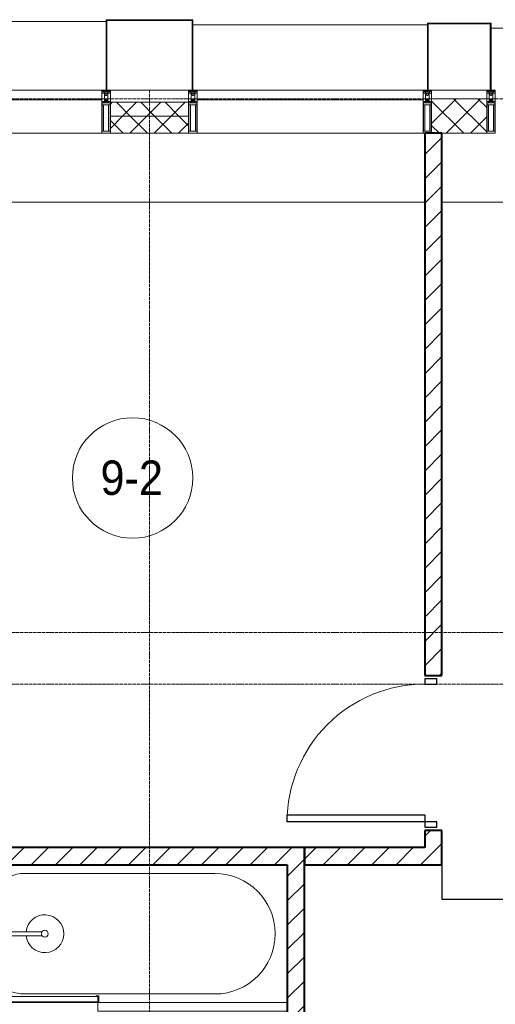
# Model space of a CAD drawing. Header units: millimetres. Extents: x 5617 to 113279, y 7718 to 199432.
# Tile 69 of 79: x 59272 to 62036, y 27840 to 33560. Entities that reach past the tile are written whole.
import ezdxf

# ---------------------------------------------------------------- set-up
doc = ezdxf.new("R2010")
doc.units = ezdxf.units.MM
doc.linetypes.add('ADSK_Линия сетки', pattern=[25, 20, -2.5, 0, -2.5])
doc.linetypes.add('Линия сетки', pattern=[25, 20, -2.5, 0, -2.5])
for name, color, linetype, lineweight in [('Двери', 7, 'Continuous', 18), ('Импосты витража', 7, 'Continuous', 18), ('Колонны', 7, 'Continuous', 18), ('Марки помещений', 7, 'Continuous', 20), ('Мебель', 7, 'Continuous', 18), ('Оси', 7, 'Continuous', 9), ('Панели витража', 7, 'Continuous', 18), ('Перекрытия', 7, 'Continuous', 18), ('Сантехнические приборы', 7, 'Continuous', 18), ('Стены', 7, 'Continuous', 18), ('Стены разрез', 7, 'Continuous', 40), ('Стены штриховка', 7, 'Continuous', 40), ('Элементы узлов', 7, 'Continuous', 18)]:
    doc.layers.add(name, color=color, linetype=linetype, lineweight=lineweight)
doc.styles.add('Arial_3', font='arial.ttf', dxfattribs={"width": 0.9, "height": 200})
pattern_1 = [(45, (0, 0), (-70.71068, 70.71068), [])]
pattern_2 = [(45, (0, 0), (-70.71068, 70.71068), []), (135, (0, 0), (-70.71068, -70.71068), [])]

# ---------------------------------------------------------------- blocks, each defined once
blk = doc.blocks.new('MR_Ванна - Санузел с ванной_1800x800-2638737-МКСС_К4_L15_51_600_')
at = {"layer": 'Сантехнические приборы', "color": 253, "true_color": 0xaaaaaa}
for p, q in [((630, 750), (-480, 750)), ((210, 800.1), (195, 800.1)), ((195, 800.1), (195, 760)), ((195, 760), (210, 760)), ((200, 765), (200, 795.1)), ((200, 795.1), (210, 795.1)), ((200, 795.1), (200, 765)), ((895, 795.1), (200, 795.1)), ((210, 765), (200, 765)), ((200, 765), (895, 765)), ((210, 795.1), (210, 800.1)), ((210, 800), (885, 800)), ((210, 760), (210, 765)), ((895, 765), (835, 765)), ((835, 765), (835, 760)), ((835, 760), (900, 760)), ((900, 800), (885, 800)), ((885, 800), (885, 795.1)), ((885, 795.1), (895, 795.1)), ((895, 795.1), (895, 765)), ((895, 765), (895, 795.1)), ((900, 760), (900, 800)), ((900, 760), (900, 509.8)), ((826.3, 529.1), (858, 529.1)), ((826.3, 505.7), (826.3, 529.1)), ((830, 529.1), (830, 550)), ((858, 529.1), (858, 411.3)), ((826.3, 411.3), (826.3, 478.7)), ((858, 493.3), (866, 493.3)), ((858, 466.4), (858, 493.3)), ((866, 466.4), (858, 466.4)), ((866, 496), (880, 496)), ((866, 464), (866, 496)), ((866, 493.3), (866, 466.4)), ((880, 464), (866, 464)), ((880, 509.8), (900, 509.8)), ((880, 450), (880, 509.8)), ((880, 496), (880, 464)), ((900, 509.8), (900, 450)), ((524.9, 411.3), (880, 411.3)), ((900, 450), (880, 450)), ((880, 411.3), (880, 388.7)), ((900, 450), (900, 360)), ((880, 388.7), (524.9, 388.7)), ((770.9, 301.9), (770.9, 348.9)), ((770.9, 348.9), (780, 348.9)), ((780, 301.9), (780, 348.9)), ((780, 348.9), (807.5, 348.9)), ((780, 348.9), (780, 301.9)), ((807.5, 348.9), (807.5, 301.9)), ((807.5, 303.8), (807.5, 346.6)), ((807.5, 346.6), (826.3, 346.6)), ((826.3, 316.7), (826.3, 388.7)), ((858, 388.7), (858, 316.7)), ((858, 316.7), (858, 343.6)), ((858, 343.6), (866, 343.6)), ((866, 314), (866, 346)), ((866, 346), (880, 346)), ((866, 343.6), (866, 316.7)), ((880, 300.2), (880, 360)), ((880, 360), (900, 360)), ((880, 346), (880, 314)), ((900, 360), (900, 300.2)), ((780, 301.9), (770.9, 301.9)), ((807.5, 301.9), (780, 301.9)), ((858, 303.8), (807.5, 303.8)), ((830, 250), (830, 303.8)), ((858, 316.7), (858, 303.8)), ((866, 316.7), (858, 316.7)), ((880, 314), (866, 314)), ((900, 300.2), (880, 300.2)), ((900, 300.2), (900, 0)), ((-480, 50), (630, 50))]:
    blk.add_line(p, q, dxfattribs=at)
for centre, radius, start, end in [((-480, 400), 350, 90, 270), ((630, 550), 200, 360, 90), ((508.5, 400), 110, 5.916, 354.084), ((832.8, 492.2), 15, 90, 270), ((832.8, 492.2), 15, 244.0483, 115.9517), ((832.8, 492.2), 15, 270, 90), ((508.5, 400), 20, 90, 270), ((508.5, 400), 20, 270, 90), ((508.5, 400), 20, 325.4667, 34.5333), ((843.9, 400), 15.5, 47.0093, 132.9907), ((843.9, 400), 15.5, 227.0093, 312.9907), ((630, 250), 200, 270, 360)]:
    blk.add_arc(centre, radius, start, end, dxfattribs=at)
blk = doc.blocks.new('MR_Зона обслуживания - MR_Зона обслуживания-2638739-МКСС_К4_L15_51_600_')
at = {"layer": 'Мебель', "lineweight": 9}
for p, q in [((550, 50), (-550, 50)), ((-550, 0), (545.1, 0)), ((550, 0.1), (550, 50))]:
    blk.add_line(p, q, dxfattribs=at)
blk = doc.blocks.new('A_DOR_Door - Вн_3_Одинарная_900x2100-3250834-МКСС_К4_L15_51_600_')
at = {"layer": 'Двери', "color": 253, "lineweight": 30, "true_color": 0xaaaaaa}
for p, q in [((-400, 50), (-400, 850)), ((-400, 850), (-360, 850)), ((-400, 50), (-400, 850)), ((-360, 850), (-360, 50)), ((-430, 50), (-430, -20)), ((-400, 50), (-430, 50)), ((-360, 50), (-400, 50)), ((-400, -20), (-400, 50)), ((430, 50), (400, 50)), ((400, 50), (400, -20)), ((430, -20), (430, 50)), ((-430, -20), (-400, -20)), ((400, -20), (430, -20))]:
    blk.add_line(p, q, dxfattribs=at)
at = {"layer": 'Двери', "color": 254, "lineweight": 9, "true_color": 0xd4d4d4}
blk.add_arc((-400, 50), 800, 360, 90, dxfattribs=at)
blk = doc.blocks.new('135_SLK_K4_AR_rvt-1-МКСС_К4_L15_51_600_')
at = {"layer": 'Стены разрез', "lineweight": 9, "true_color": 0xaaaaaa}
h = blk.add_hatch(dxfattribs=at)
h.set_pattern_fill('FP_3', color=253, style=0, pattern_type=2)
h.set_pattern_definition(pattern_1)
h.paths.add_polyline_path([(131250, 28650), (131250, 28850), (131150, 28850), (131150, 28650)])
h.paths.add_polyline_path([(131250, 29750), (131250, 32900), (131150, 32900), (131150, 29750)])
h = blk.add_hatch(dxfattribs=at)
h.set_pattern_fill('FP_3', color=253, style=0, pattern_type=2)
h.set_pattern_definition(pattern_1)
h.paths.add_polyline_path([(130350, 28650), (130350, 28750), (128500, 28750), (128500, 28650), (130335.2, 28650)])
h = blk.add_hatch(dxfattribs=at)
h.set_pattern_fill('FP_3', color=253, style=0, pattern_type=2)
h.set_pattern_definition(pattern_1)
h.paths.add_polyline_path([(130350, 26350), (130450, 26350), (130450, 26950), (130350, 26950), (130350, 26543.4)])
h.paths.add_polyline_path([(130450, 27750), (130450, 28750), (130350, 28750), (130350, 27750)])
h = blk.add_hatch(dxfattribs=at)
h.set_pattern_fill('FP_3', color=253, style=0, pattern_type=2)
h.set_pattern_definition(pattern_1)
h.paths.add_polyline_path([(130450, 28650), (131150, 28650), (131150, 28750), (130450, 28750)])
at = {"layer": 'Перекрытия', "color": 253, "true_color": 0xaaaaaa}
for p, q in [((131150, 32500), (128000, 32500)), ((136150, 32500), (131250, 32500))]:
    blk.add_line(p, q, dxfattribs=at)
at = {"layer": 'Стены', "color": 253, "true_color": 0xaaaaaa}
for p, q in [((131250.8, 28700), (131250, 28700)), ((131250.8, 28700), (131250.8, 28450.4)), ((131250, 28450.4), (131250, 28650)), ((131250, 28450.4), (131250, 28449.6)), ((132400, 28449.6), (131250, 28449.6)), ((131250.8, 28450.4), (132400, 28450.4))]:
    blk.add_line(p, q, dxfattribs=at)
at = {"layer": 'Стены разрез', "color": 253, "true_color": 0xaaaaaa}
for p, q in [((131250, 32900), (131150, 32900)), ((131150, 32900), (131150, 29750)), ((131250, 29750), (131250, 32900)), ((131150, 29750), (131250, 29750)), ((131250, 28850), (131150, 28850)), ((131150, 28850), (131150, 28750)), ((131250, 28650), (131250, 28850)), ((130350, 28750), (128500, 28750)), ((130450, 28750), (130350, 28750)), ((130450, 27750), (130450, 28750)), ((131150, 28750), (130450, 28750)), ((130450, 28750), (130450, 28650)), ((128500, 28650), (130350, 28650)), ((130350, 28650), (130350, 27750)), ((130450, 28650), (131150, 28650)), ((131150, 28650), (131250, 28650))]:
    blk.add_line(p, q, dxfattribs=at)
at = {"layer": 'Двери', "color": 253, "lineweight": 18, "true_color": 0xaaaaaa, "rotation": 90}
blk.add_blockref('A_DOR_Door - Вн_3_Одинарная_900x2100-3250834-МКСС_К4_L15_51_600_', (131200, 29300), dxfattribs=at)
at = {"layer": 'Мебель', "color": 253, "lineweight": 18, "true_color": 0xaaaaaa, "rotation": 180}
blk.add_blockref('MR_Зона обслуживания - MR_Зона обслуживания-2638739-МКСС_К4_L15_51_600_', (129800, 27850), dxfattribs=at)
at = {"layer": 'Сантехнические приборы', "color": 253, "lineweight": 18, "true_color": 0xaaaaaa, "rotation": 180}
blk.add_blockref('MR_Ванна - Санузел с ванной_1800x800-2638737-МКСС_К4_L15_51_600_', (129450, 28650), dxfattribs=at)
blk = doc.blocks.new('System Panel - A_PAN_Glass-7513417-МКСС_К4_L15_51_600_')
at = {"layer": 'Панели витража', "color": 253, "lineweight": 5, "true_color": 0xaaaaaa}
for p, q in [((656.25, 0), (-656.25, 0)), ((-656.25, 0), (-656.25, -55)), ((656.25, -55), (656.25, 0)), ((-656.25, -55), (656.25, -55))]:
    blk.add_line(p, q, dxfattribs=at)
blk = doc.blocks.new('Rectangular Mullion - R_StandardFrame_50Wx250H-V74-МКСС_К4_L15_51_600_')
at = {"layer": 'Импосты витража', "color": 253, "lineweight": 5, "true_color": 0xaaaaaa}
blk.add_line((132872.5, 32900), (131560, 32900), dxfattribs=at)
blk = doc.blocks.new('Rectangular Mullion - 50Wx250H-2623690-МКСС_К4_L15_51_600_')
at = {"layer": 'Элементы узлов', "color": 253, "lineweight": 5, "true_color": 0xaaaaaa}
for p, q in [((-25, 65.2), (-25, 250)), ((-25, 250), (0, 250)), ((-23, 237.3), (0, 237.3)), ((-23, 237.3), (-23, 73.6)), ((-14.9, 84), (-14.9, 237.3)), ((25, 250), (0, 250)), ((23, 237.3), (0, 237.3)), ((14.9, 84), (14.9, 237.3)), ((23, 237.3), (23, 73.6)), ((25, 65.2), (25, 250)), ((-14, 65.2), (-25, 65.2)), ((0, 84), (-23, 84)), ((-0.5, 73.6), (-23, 73.6)), ((-14, 71.3), (-14, 65.2)), ((-10, 71.3), (-14, 71.3)), ((-10, 53), (-10, 71.3)), ((-7, 65.2), (-5.9, 67.3)), ((-7, 65.2), (-7, 54.7)), ((-4.1, 67.3), (-5.9, 67.3)), ((-4.1, 67.3), (-2.9, 65.1)), ((-2.9, 65.1), (-2.9, 54.6)), ((0, 84), (23, 84)), ((0.5, 73.6), (23, 73.6)), ((4.1, 67.3), (2.9, 65.1)), ((2.9, 65.1), (2.9, 54.6)), ((4.1, 67.3), (5.9, 67.3)), ((7, 65.2), (5.9, 67.3)), ((7, 65.2), (7, 54.7)), ((10, 71.3), (14, 71.3)), ((10, 53), (10, 71.3)), ((14, 71.3), (14, 65.2)), ((14, 65.2), (25, 65.2)), ((-23.8, 14.6), (-25, 14.2)), ((-25, 0), (-25, 14.2)), ((-22.3, 17), (-23.8, 17)), ((-23.8, 17), (-23.8, 14.6)), ((-22.5, 10.6), (-23.8, 14.6)), ((-22.5, 10.6), (-23.7, 9.9)), ((-23.7, 1.3), (-23.7, 9.9)), ((-23.7, 1.3), (-11.8, 1.3)), ((-23.2, 10.2), (-22.5, 8)), ((-22.5, 8), (-22.5, 4.5)), ((-21.3, 4.5), (-22.5, 4.5)), ((-22.3, 17), (-22.3, 16)), ((-22.3, 16), (-21.3, 16)), ((-19, 17.6), (-21.3, 16)), ((-21.3, 4.5), (-21.3, 6.5)), ((-21.3, 6.5), (-14.2, 6.5)), ((-18.4, 16.6), (-19, 17.6)), ((-7.4, 16.6), (-18.4, 16.6)), ((-14.2, 6.5), (-14.2, 4.5)), ((-13.2, 4.5), (-14.2, 4.5)), ((-13.2, 4.5), (-12.2, 7.2)), ((-12.7, 7.6), (-11.3, 11.4)), ((-12.7, 7.6), (-11.8, 6.9)), ((-12.2, 9), (-12.2, 14.8)), ((-12.2, 14.8), (0, 14.8)), ((-11.8, 1.3), (-11.8, 6.9)), ((-10.5, 11.2), (-11.3, 11.4)), ((-10.5, 1.5), (-10.5, 11.2)), ((-4.8, 1.5), (-10.5, 1.5)), ((-8.7, 53), (-10, 53)), ((-10, 53), (-10, 17)), ((-10, 17), (-7.5, 17)), ((-8.7, 53), (-7, 54.7)), ((-8.5, 23), (-1.5, 30)), ((-8.5, 18.5), (-8.5, 23)), ((-7.5, 18.5), (-8.5, 18.5)), ((-7.5, 17), (-7.5, 18.5)), ((-7.4, 18), (-7.4, 16.6)), ((-2.6, 18), (-7.4, 18)), ((0, 8), (-4.8, 8)), ((-4.8, 1.5), (-4.8, 8)), ((-1.3, 53), (-2.9, 54.6)), ((-2.6, 18), (-2.6, 16.8)), ((-2.6, 16.8), (0, 16.8)), ((-1.5, 30), (0, 30)), ((0, 53), (-1.3, 53)), ((0, 53), (1.3, 53)), ((1.5, 30), (0, 30)), ((2.6, 16.8), (0, 16.8)), ((0, 14.8), (0, 16.8)), ((0, 14.8), (0, 16.8)), ((12.2, 14.8), (0, 14.8)), ((0, 0), (0, 8)), ((0, 8), (4.8, 8)), ((0, 0), (0, 8)), ((1.3, 53), (2.9, 54.6)), ((8.5, 23), (1.5, 30)), ((2.6, 18), (2.6, 16.8)), ((2.6, 18), (7.4, 18)), ((4.8, 1.5), (4.8, 8)), ((4.8, 1.5), (10.5, 1.5)), ((8.7, 53), (7, 54.7)), ((7.4, 18), (7.4, 16.6)), ((7.4, 16.6), (18.4, 16.6)), ((7.5, 18.5), (8.5, 18.5)), ((7.5, 17), (7.5, 18.5)), ((10, 17), (7.5, 17)), ((8.5, 18.5), (8.5, 23)), ((8.7, 53), (10, 53)), ((10, 53), (10, 17)), ((10.5, 11.2), (11.3, 11.4)), ((10.5, 1.5), (10.5, 11.2)), ((12.7, 7.6), (11.3, 11.4)), ((12.7, 7.6), (11.8, 6.9)), ((11.8, 1.3), (11.8, 6.9)), ((23.7, 1.3), (11.8, 1.3)), ((12.2, 9), (12.2, 14.8)), ((13.2, 4.5), (12.2, 7.2)), ((13.2, 4.5), (14.2, 4.5)), ((21.3, 6.5), (14.2, 6.5)), ((14.2, 6.5), (14.2, 4.5)), ((18.4, 16.6), (19, 17.6)), ((19, 17.6), (21.3, 16)), ((22.3, 16), (21.3, 16)), ((21.3, 4.5), (21.3, 6.5)), ((21.3, 4.5), (22.5, 4.5)), ((22.3, 17), (22.3, 16)), ((22.3, 17), (23.8, 17)), ((22.5, 10.6), (23.8, 14.6)), ((22.5, 10.6), (23.7, 9.9)), ((23.2, 10.2), (22.5, 8)), ((22.5, 8), (22.5, 4.5)), ((23.7, 1.3), (23.7, 9.9)), ((23.8, 17), (23.8, 14.6)), ((23.8, 14.6), (25, 14.2)), ((25, 0), (25, 14.2)), ((-25, 0), (0, 0)), ((25, 0), (0, 0))]:
    blk.add_line(p, q, dxfattribs=at)
for centre, start, end in [((-0.5, 73.1), 360, 90), ((0.5, 73.1), 90, 180)]:
    blk.add_arc(centre, 0.5, start, end, dxfattribs=at)
blk = doc.blocks.new('Rectangular Mullion - R_StandardFrame_50Wx250H-V73-МКСС_К4_L15_51_600_')
at = {"layer": 'Импосты витража', "color": 253, "lineweight": 5, "true_color": 0xaaaaaa}
for p, q in [((-25, 0), (-25, 250)), ((-25, 250), (25, 250)), ((25, 250), (25, 0)), ((0, 0), (-25, 0)), ((25, 0), (5, 0))]:
    blk.add_line(p, q, dxfattribs=at)
blk = doc.blocks.new('Rectangular Mullion - R_StandardFrame_50Wx250H-7511672-МКСС_К4_L15_51_600_')
at = {"layer": 'Импосты витража', "color": 253, "lineweight": 5, "true_color": 0xaaaaaa}
for p, q in [((-25, 0), (-25, 250)), ((-25, 250), (25, 250)), ((25, 250), (25, 0)), ((-5, 0), (-25, 0)), ((25, 0), (0, 0))]:
    blk.add_line(p, q, dxfattribs=at)
blk = doc.blocks.new('Rectangular Mullion - R_StandardFrame_50Wx250H-V75-МКСС_К4_L15_51_600_')
at = {"layer": 'Импосты витража', "color": 253, "lineweight": 5, "true_color": 0xaaaaaa}
blk.add_line((129272.5, 32900), (128000, 32900), dxfattribs=at)
blk = doc.blocks.new('A_SLK_PAN_Type1 - Прямой тип панели-6538248-МКСС_К4_L15_51_600_')
at = {"layer": 'Колонны', "lineweight": 5}
for p, q in [((-247.5, 0), (-252.5, 0)), ((-252.5, 0), (-252.5, -410)), ((-247.5, -405), (-247.5, 0)), ((227.5, 0), (-227.5, 0)), ((247.5, 0), (247.5, -405)), ((252.5, 0), (247.5, 0)), ((252.5, -410), (252.5, 0)), ((-252.5, -410), (252.5, -410)), ((247.5, -405), (-247.5, -405))]:
    blk.add_line(p, q, dxfattribs=at)
blk = doc.blocks.new('A_SLK_PAN_Type1 - Прямой тип панели-6538249-МКСС_К4_L15_51_600_')
at = {"layer": 'Колонны', "lineweight": 5}
for p, q in [((-180, 0), (-185, 0)), ((-185, 0), (-185, -390)), ((-180, -385), (-180, 0)), ((160, 0), (-160, 0)), ((180, 0), (180, -385)), ((185, 0), (180, 0)), ((185, -390), (185, 0)), ((-185, -390), (185, -390)), ((180, -385), (-180, -385))]:
    blk.add_line(p, q, dxfattribs=at)
blk = doc.blocks.new('A_OGR_PAN_Отлив - A_OGR_PAN_Отлив-6266109-МКСС_К4_L15_51_600_')
at = {"layer": 'Колонны', "color": 253, "lineweight": 5, "true_color": 0xaaaaaa}
blk.add_line((681.25, 360), (-681.25, 360), dxfattribs=at)
blk = doc.blocks.new('A_OGR_PAN_Отлив - A_OGR_PAN_Отлив-6266409-МКСС_К4_L15_51_600_')
at = {"layer": 'Колонны', "color": 253, "lineweight": 5, "true_color": 0xaaaaaa}
blk.add_line((681.25, 380), (-681.25, 380), dxfattribs=at)
blk = doc.blocks.new('A_OGR_PAN_Отлив - A_OGR_PAN_Отлив-6265609-МКСС_К4_L15_51_600_')
at = {"layer": 'Колонны', "color": 253, "lineweight": 5, "true_color": 0xaaaaaa}
blk.add_line((681.25, 400), (-681.25, 400), dxfattribs=at)
blk = doc.blocks.new('135_SLK_K4_AR_FCD_rvt-1-МКСС_К4_L15_51_600_')
at = {"layer": 'Стены разрез', "lineweight": 5, "true_color": 0xaaaaaa}
h = blk.add_hatch(dxfattribs=at)
h.set_pattern_fill('FP_4', color=253, style=0, pattern_type=2)
h.set_pattern_definition(pattern_2)
h.paths.add_polyline_path([(129777.5, 33000), (129777.5, 33080), (129322.5, 33080), (129322.5, 33000), (129710.2, 33000)])
h = blk.add_hatch(dxfattribs=at)
h.set_pattern_fill('FP_4', color=253, style=0, pattern_type=2)
h.set_pattern_definition(pattern_2)
h.paths.add_polyline_path([(131510, 32900), (131510, 33100), (131190, 33100), (131190, 32900)])
h = blk.add_hatch(dxfattribs=at)
h.set_pattern_fill('FP_4', color=253, style=0, pattern_type=2)
h.set_pattern_definition(pattern_2)
h.paths.add_polyline_path([(129777.5, 32900), (129777.5, 33000), (129322.5, 33000), (129322.5, 32900), (129710.2, 32900)])
at = {"layer": 'Стены разрез', "color": 253, "lineweight": 9, "true_color": 0xaaaaaa}
for p, q in [((129777.5, 33080), (129322.5, 33080)), ((129322.5, 33080), (129322.5, 32900)), ((129777.5, 32900), (129777.5, 33080)), ((131510, 33100), (131190, 33100)), ((131190, 33100), (131190, 32900)), ((131510, 32900), (131510, 33100)), ((129322.5, 32900), (129777.5, 32900)), ((131190, 32900), (131510, 32900))]:
    blk.add_line(p, q, dxfattribs=at)
at = {"layer": 'Стены штриховка', "color": 253, "lineweight": 9, "true_color": 0xaaaaaa}
blk.add_line((129777.5, 33000), (129322.5, 33000), dxfattribs=at)
at = {"layer": 'Импосты витража', "color": 253, "lineweight": 5, "true_color": 0xaaaaaa, "extrusion": (0, 0, -1), "rotation": 180}
for name, p in [('Rectangular Mullion - 50Wx250H-2623690-МКСС_К4_L15_51_600_', (-129297.5, 33150)), ('Rectangular Mullion - R_StandardFrame_50Wx250H-V73-МКСС_К4_L15_51_600_', (-129297.5, 33150)), ('Rectangular Mullion - 50Wx250H-2623690-МКСС_К4_L15_51_600_', (-129802.5, 33150)), ('Rectangular Mullion - R_StandardFrame_50Wx250H-7511672-МКСС_К4_L15_51_600_', (-129802.5, 33150)), ('Rectangular Mullion - 50Wx250H-2623690-МКСС_К4_L15_51_600_', (-131165, 33150)), ('Rectangular Mullion - R_StandardFrame_50Wx250H-V73-МКСС_К4_L15_51_600_', (-131165, 33150)), ('Rectangular Mullion - 50Wx250H-2623690-МКСС_К4_L15_51_600_', (-131535, 33150)), ('Rectangular Mullion - R_StandardFrame_50Wx250H-7511672-МКСС_К4_L15_51_600_', (-131535, 33150))]:
    blk.add_blockref(name, p, dxfattribs=at)
at = {"layer": 'Импосты витража', "color": 253, "lineweight": 5, "true_color": 0xaaaaaa}
for name, p in [('Rectangular Mullion - R_StandardFrame_50Wx250H-V75-МКСС_К4_L15_51_600_', (0, 0)), ('Rectangular Mullion - R_StandardFrame_50Wx250H-V74-МКСС_К4_L15_51_600_', (-1732.5, 0))]:
    blk.add_blockref(name, p, dxfattribs=at)
at = {"layer": 'Колонны', "color": 253, "lineweight": 5, "true_color": 0xaaaaaa}
for name, p in [('A_OGR_PAN_Отлив - A_OGR_PAN_Отлив-6265609-МКСС_К4_L15_51_600_', (128616.3, 33150)), ('A_OGR_PAN_Отлив - A_OGR_PAN_Отлив-6266409-МКСС_К4_L15_51_600_', (130483.8, 33150)), ('A_OGR_PAN_Отлив - A_OGR_PAN_Отлив-6266109-МКСС_К4_L15_51_600_', (132216.3, 33150))]:
    blk.add_blockref(name, p, dxfattribs=at)
at = {"layer": 'Колонны', "color": 253, "lineweight": 5, "true_color": 0xaaaaaa, "rotation": 180}
for name, p in [('A_SLK_PAN_Type1 - Прямой тип панели-6538248-МКСС_К4_L15_51_600_', (129550, 33150)), ('A_SLK_PAN_Type1 - Прямой тип панели-6538249-МКСС_К4_L15_51_600_', (131350, 33150))]:
    blk.add_blockref(name, p, dxfattribs=at)
at = {"layer": 'Панели витража', "color": 253, "lineweight": 5, "true_color": 0xaaaaaa}
for p in [(128616.3, 33150), (130483.8, 33150)]:
    blk.add_blockref('System Panel - A_PAN_Glass-7513417-МКСС_К4_L15_51_600_', p, dxfattribs=at)
blk = doc.blocks.new('050_Марка_Помещение - Номер-620969-МКСС_К4_L15_51_600_')
at = {"layer": 'Марки помещений'}
blk.add_circle((0, 0), 3.5, dxfattribs=at)

msp = doc.modelspace()

# ---------------------------------------------------------------- linework, layer by layer
at = {"layer": 'Оси', "linetype": 'Линия сетки'}
msp.add_line((60026.3, 12025.7), (60026.3, 33150), dxfattribs=at)
at = {"layer": 'Оси', "linetype": 'ADSK_Линия сетки'}
for p, q in [((67226.3, 33100), (25128.4, 33100)), ((67226.3, 30000), (26398.4, 30000)), ((67226.3, 29700), (25128.4, 29700))]:
    msp.add_line(p, q, dxfattribs=at)

# ---------------------------------------------------------------- block references
at = {"lineweight": 5}
for name in ['135_SLK_K4_AR_FCD_rvt-1-МКСС_К4_L15_51_600_', '135_SLK_K4_AR_rvt-1-МКСС_К4_L15_51_600_']:
    msp.add_blockref(name, (-69523.7, 0), dxfattribs=at)
at = {"layer": 'Марки помещений', "xscale": 99.99999999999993, "yscale": 99.99999999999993, "zscale": 99.99999999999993}
msp.add_blockref('050_Марка_Помещение - Номер-620969-МКСС_К4_L15_51_600_', (59927.9, 30897.6), dxfattribs=at)

# ---------------------------------------------------------------- texts
at = {"layer": 'Марки помещений', "lineweight": 9, "insert": (59741.3, 30999.3), "char_height": 200, "width": 447.342, "attachment_point": 1, "style": 'Arial_3'}
msp.add_mtext('9-2', dxfattribs=at)

doc.saveas('drawing.dxf')
